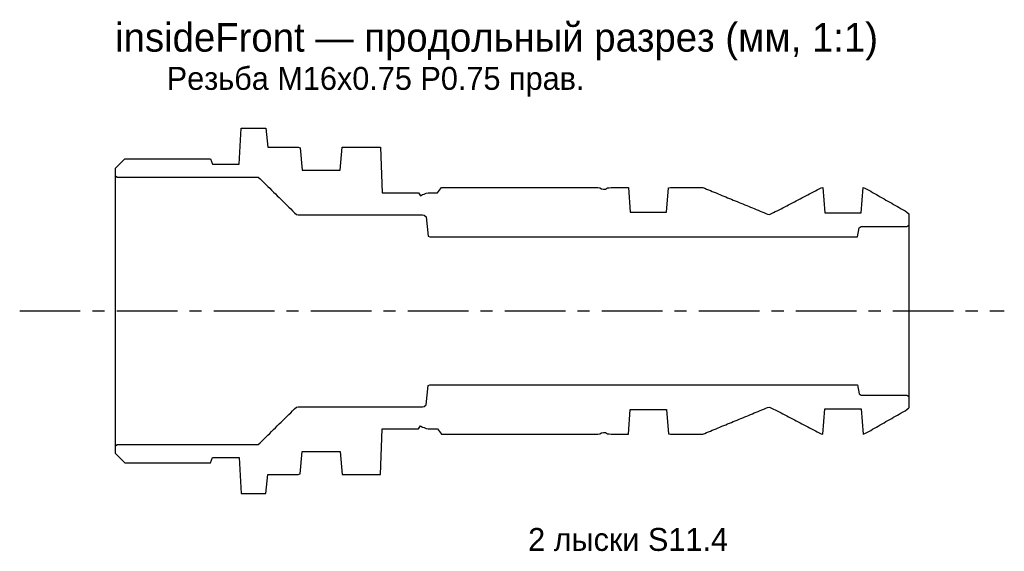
# Model space of a CAD drawing. Header units: millimetres. Extents: x -5 to 46.6, y -12.6 to 15.2.
import ezdxf

# ---------------------------------------------------------------- set-up
doc = ezdxf.new("R2010")
doc.units = ezdxf.units.MM
doc.linetypes.add('CENTER', pattern=[5.08, 3.175, -0.635, 0.635, -0.635])
for name, color, linetype in [('AXIS', 1, 'Continuous'), ('BORE', 5, 'Continuous'), ('OUTER', 7, 'Continuous'), ('TEXT', 2, 'Continuous')]:
    doc.layers.add(name, color=color, linetype=linetype)

msp = doc.modelspace()

# ---------------------------------------------------------------- linework, layer by layer
at = {"layer": 'AXIS', "linetype": 'CENTER'}
msp.add_line((-4.999, 0), (46.559, 0), dxfattribs=at)
at = {"layer": 'BORE'}
for points in [[(0.001, 7.079), (0.1, 6.999), (0.2, 6.999), (0.3, 6.999), (0.4, 6.999), (0.5, 6.999), (0.599, 6.999), (0.699, 6.999), (0.799, 6.999), (0.899, 6.999), (0.999, 6.999), (1.099, 6.999), (1.199, 6.999), (1.299, 6.999), (1.399, 6.999), (1.499, 6.999), (1.598, 6.999), (1.698, 6.999), (1.798, 6.999), (1.898, 6.999), (1.998, 6.999), (2.098, 6.999), (2.198, 6.999), (2.298, 6.999), (2.398, 6.999), (2.498, 6.999), (2.597, 6.999), (2.697, 6.999), (2.797, 6.999), (2.897, 6.999), (2.997, 6.999), (3.097, 6.999), (3.197, 6.999), (3.297, 6.999), (3.397, 6.999), (3.497, 6.999), (3.597, 6.999), (3.696, 6.999), (3.796, 6.999), (3.896, 6.999), (3.996, 6.999), (4.096, 6.999), (4.196, 6.999), (4.296, 6.999), (4.396, 6.999), (4.496, 6.999), (4.596, 6.999), (4.695, 6.999), (4.795, 6.999), (4.895, 6.999), (4.995, 6.999), (5.095, 6.999), (5.195, 6.999), (5.295, 6.999), (5.395, 6.999), (5.495, 6.999), (5.595, 6.999), (5.695, 6.999), (5.794, 6.999), (5.894, 6.999), (5.994, 6.999), (6.094, 6.999), (6.194, 6.999), (6.294, 6.999), (6.394, 6.999), (6.494, 6.999), (6.594, 6.999), (6.694, 6.999), (6.793, 6.999), (6.893, 6.999), (6.993, 6.999), (7.093, 6.999), (7.193, 6.999), (7.293, 6.999), (7.393, 6.999), (7.493, 6.994), (7.593, 6.913), (7.693, 6.814), (7.793, 6.716), (7.892, 6.617), (7.992, 6.518), (8.092, 6.42), (8.192, 6.321), (8.292, 6.222), (8.392, 6.123), (8.492, 6.025), (8.592, 5.926), (8.692, 5.827), (8.792, 5.729), (8.891, 5.63), (8.991, 5.531), (9.091, 5.432), (9.191, 5.334), (9.291, 5.235), (9.391, 5.136), (9.491, 5.052), (9.591, 5.029), (9.691, 5.029), (9.791, 5.029), (9.89, 5.029), (9.99, 5.029), (10.09, 5.029), (10.19, 5.029), (10.29, 5.029), (10.39, 5.029), (10.49, 5.029), (10.59, 5.029), (10.69, 5.029), (10.79, 5.029), (10.89, 5.029), (10.989, 5.029), (11.089, 5.029), (11.189, 5.029), (11.289, 5.029), (11.389, 5.029), (11.489, 5.029), (11.589, 5.029), (11.689, 5.029), (11.789, 5.029), (11.889, 5.029), (11.988, 5.029), (12.088, 5.029), (12.188, 5.029), (12.288, 5.029), (12.388, 5.029), (12.488, 5.029), (12.588, 5.029), (12.688, 5.029), (12.788, 5.029), (12.888, 5.029), (12.988, 5.029), (13.087, 5.029), (13.187, 5.029), (13.287, 5.029), (13.387, 5.029), (13.487, 5.029), (13.587, 5.029), (13.687, 5.029), (13.787, 5.029), (13.887, 5.029), (13.987, 5.029), (14.086, 5.029), (14.186, 5.029), (14.286, 5.029), (14.386, 5.029), (14.486, 5.029), (14.586, 5.029), (14.686, 5.029), (14.786, 5.029), (14.886, 5.029), (14.986, 5.029), (15.085, 5.029), (15.185, 5.029), (15.285, 5.029), (15.385, 5.029), (15.485, 5.029), (15.585, 5.029), (15.685, 5.029), (15.785, 5.029), (15.885, 5.029), (15.985, 5.029), (16.085, 5.029), (16.184, 5.012), (16.284, 4.921), (16.384, 3.914), (16.484, 3.882), (16.584, 3.882), (16.684, 3.882), (16.784, 3.882), (16.884, 3.882), (16.984, 3.882), (17.084, 3.882), (17.183, 3.882), (17.283, 3.882), (17.383, 3.882), (17.483, 3.882), (17.583, 3.882), (17.683, 3.882), (17.783, 3.882), (17.883, 3.882), (17.983, 3.882), (18.083, 3.882), (18.183, 3.882), (18.282, 3.882), (18.382, 3.882), (18.482, 3.882), (18.582, 3.882), (18.682, 3.882), (18.782, 3.882), (18.882, 3.882), (18.982, 3.882), (19.082, 3.882), (19.182, 3.882), (19.281, 3.882), (19.381, 3.882), (19.481, 3.882), (19.581, 3.882), (19.681, 3.882), (19.781, 3.882), (19.881, 3.882), (19.981, 3.882), (20.081, 3.882), (20.181, 3.882), (20.28, 3.882), (20.38, 3.882), (20.48, 3.882), (20.58, 3.882), (20.68, 3.882), (20.78, 3.882), (20.88, 3.882), (20.98, 3.882), (21.08, 3.882), (21.18, 3.882), (21.28, 3.882), (21.379, 3.882), (21.479, 3.882), (21.579, 3.882), (21.679, 3.882), (21.779, 3.882), (21.879, 3.882), (21.979, 3.882), (22.079, 3.882), (22.179, 3.882), (22.279, 3.882), (22.378, 3.882), (22.478, 3.882), (22.578, 3.882), (22.678, 3.882), (22.778, 3.882), (22.878, 3.882), (22.978, 3.882), (23.078, 3.882), (23.178, 3.882), (23.278, 3.882), (23.378, 3.882), (23.477, 3.882), (23.577, 3.882), (23.677, 3.882), (23.777, 3.882), (23.877, 3.882), (23.977, 3.882), (24.077, 3.882), (24.177, 3.882), (24.277, 3.882), (24.377, 3.882), (24.476, 3.882), (24.576, 3.882), (24.676, 3.882), (24.776, 3.882), (24.876, 3.882), (24.976, 3.882), (25.076, 3.882), (25.176, 3.882), (25.276, 3.882), (25.376, 3.882), (25.475, 3.882), (25.575, 3.882), (25.675, 3.882), (25.775, 3.882), (25.875, 3.882), (25.975, 3.882), (26.075, 3.882), (26.175, 3.882), (26.275, 3.882), (26.375, 3.882), (26.475, 3.882), (26.574, 3.882), (26.674, 3.882), (26.774, 3.882), (26.874, 3.882), (26.974, 3.882), (27.074, 3.882), (27.174, 3.882), (27.274, 3.882), (27.374, 3.882), (27.474, 3.882), (27.573, 3.882), (27.673, 3.882), (27.773, 3.882), (27.873, 3.882), (27.973, 3.882), (28.073, 3.882), (28.173, 3.882), (28.273, 3.882), (28.373, 3.882), (28.473, 3.882), (28.572, 3.882), (28.672, 3.882), (28.772, 3.882), (28.872, 3.882), (28.972, 3.882), (29.072, 3.882), (29.172, 3.882), (29.272, 3.882), (29.372, 3.882), (29.472, 3.882), (29.572, 3.882), (29.671, 3.882), (29.771, 3.882), (29.871, 3.882), (29.971, 3.882), (30.071, 3.882), (30.171, 3.882), (30.271, 3.882), (30.371, 3.882), (30.471, 3.882), (30.571, 3.882), (30.67, 3.882), (30.77, 3.882), (30.87, 3.882), (30.97, 3.882), (31.07, 3.882), (31.17, 3.882), (31.27, 3.882), (31.37, 3.882), (31.47, 3.882), (31.57, 3.882), (31.67, 3.882), (31.769, 3.882), (31.869, 3.882), (31.969, 3.882), (32.069, 3.882), (32.169, 3.881), (32.269, 3.882), (32.369, 3.882), (32.469, 3.881), (32.569, 3.881), (32.669, 3.882), (32.768, 3.882), (32.868, 3.882), (32.968, 3.882), (33.068, 3.882), (33.168, 3.882), (33.268, 3.882), (33.368, 3.882), (33.468, 3.882), (33.568, 3.882), (33.668, 3.882), (33.767, 3.882), (33.867, 3.882), (33.967, 3.882), (34.067, 3.882), (34.167, 3.882), (34.267, 3.882), (34.367, 3.882), (34.467, 3.882), (34.567, 3.882), (34.667, 3.882), (34.767, 3.882), (34.866, 3.882), (34.966, 3.882), (35.066, 3.882), (35.166, 3.882), (35.266, 3.882), (35.366, 3.882), (35.466, 3.882), (35.566, 3.882), (35.666, 3.882), (35.766, 3.882), (35.865, 3.882), (35.965, 3.882), (36.065, 3.882), (36.165, 3.882), (36.265, 3.882), (36.365, 3.882), (36.465, 3.882), (36.565, 3.882), (36.665, 3.882), (36.765, 3.882), (36.865, 3.882), (36.964, 3.882), (37.064, 3.882), (37.164, 3.882), (37.264, 3.882), (37.364, 3.882), (37.464, 3.882), (37.564, 3.882), (37.664, 3.882), (37.764, 3.882), (37.864, 3.882), (37.963, 3.882), (38.063, 3.882), (38.163, 3.882), (38.263, 3.882), (38.363, 3.882), (38.463, 3.882), (38.563, 3.882), (38.663, 3.882), (38.763, 3.882), (38.863, 3.882), (38.963, 4.35), (39.062, 4.411), (39.162, 4.411), (39.262, 4.411), (39.362, 4.411), (39.462, 4.411), (39.562, 4.411), (39.662, 4.411), (39.762, 4.411), (39.862, 4.411), (39.962, 4.411), (40.061, 4.411), (40.161, 4.411), (40.261, 4.411), (40.361, 4.411), (40.461, 4.411), (40.561, 4.411), (40.661, 4.411), (40.761, 4.411), (40.861, 4.411), (40.961, 4.411), (41.06, 4.411), (41.16, 4.411), (41.26, 4.411), (41.36, 4.411), (41.46, 4.411), (41.559, 4.487)], [(0.001, -7.079), (0.1, -6.999), (0.2, -6.999), (0.3, -6.999), (0.4, -6.999), (0.5, -6.999), (0.599, -6.999), (0.699, -6.999), (0.799, -6.999), (0.899, -6.999), (0.999, -6.999), (1.099, -6.999), (1.199, -6.999), (1.299, -6.999), (1.399, -6.999), (1.499, -6.999), (1.598, -6.999), (1.698, -6.999), (1.798, -6.999), (1.898, -6.999), (1.998, -6.999), (2.098, -6.999), (2.198, -6.999), (2.298, -6.999), (2.398, -6.999), (2.498, -6.999), (2.597, -6.999), (2.697, -6.999), (2.797, -6.999), (2.897, -6.999), (2.997, -6.999), (3.097, -6.999), (3.197, -6.999), (3.297, -6.999), (3.397, -6.999), (3.497, -6.999), (3.597, -6.999), (3.696, -6.999), (3.796, -6.999), (3.896, -6.999), (3.996, -6.999), (4.096, -6.999), (4.196, -6.999), (4.296, -6.999), (4.396, -6.999), (4.496, -6.999), (4.596, -6.999), (4.695, -6.999), (4.795, -6.999), (4.895, -6.999), (4.995, -6.999), (5.095, -6.999), (5.195, -6.999), (5.295, -6.999), (5.395, -6.999), (5.495, -6.999), (5.595, -6.999), (5.695, -6.999), (5.794, -6.999), (5.894, -6.999), (5.994, -6.999), (6.094, -6.999), (6.194, -6.999), (6.294, -6.999), (6.394, -6.999), (6.494, -6.999), (6.594, -6.999), (6.694, -6.999), (6.793, -6.999), (6.893, -6.999), (6.993, -6.999), (7.093, -6.999), (7.193, -6.999), (7.293, -6.999), (7.393, -6.999), (7.493, -6.994), (7.593, -6.913), (7.693, -6.814), (7.793, -6.716), (7.892, -6.617), (7.992, -6.518), (8.092, -6.42), (8.192, -6.321), (8.292, -6.222), (8.392, -6.123), (8.492, -6.025), (8.592, -5.926), (8.692, -5.827), (8.792, -5.729), (8.891, -5.63), (8.991, -5.531), (9.091, -5.432), (9.191, -5.334), (9.291, -5.235), (9.391, -5.136), (9.491, -5.052), (9.591, -5.029), (9.691, -5.029), (9.791, -5.029), (9.89, -5.029), (9.99, -5.029), (10.09, -5.029), (10.19, -5.029), (10.29, -5.029), (10.39, -5.029), (10.49, -5.029), (10.59, -5.029), (10.69, -5.029), (10.79, -5.029), (10.89, -5.029), (10.989, -5.029), (11.089, -5.029), (11.189, -5.029), (11.289, -5.029), (11.389, -5.029), (11.489, -5.029), (11.589, -5.029), (11.689, -5.029), (11.789, -5.029), (11.889, -5.029), (11.988, -5.029), (12.088, -5.029), (12.188, -5.029), (12.288, -5.029), (12.388, -5.029), (12.488, -5.029), (12.588, -5.029), (12.688, -5.029), (12.788, -5.029), (12.888, -5.029), (12.988, -5.029), (13.087, -5.029), (13.187, -5.029), (13.287, -5.029), (13.387, -5.029), (13.487, -5.029), (13.587, -5.029), (13.687, -5.029), (13.787, -5.029), (13.887, -5.029), (13.987, -5.029), (14.086, -5.029), (14.186, -5.029), (14.286, -5.029), (14.386, -5.029), (14.486, -5.029), (14.586, -5.029), (14.686, -5.029), (14.786, -5.029), (14.886, -5.029), (14.986, -5.029), (15.085, -5.029), (15.185, -5.029), (15.285, -5.029), (15.385, -5.029), (15.485, -5.029), (15.585, -5.029), (15.685, -5.029), (15.785, -5.029), (15.885, -5.029), (15.985, -5.029), (16.085, -5.029), (16.184, -5.012), (16.284, -4.921), (16.384, -3.914), (16.484, -3.882), (16.584, -3.882), (16.684, -3.882), (16.784, -3.882), (16.884, -3.882), (16.984, -3.882), (17.084, -3.882), (17.183, -3.882), (17.283, -3.882), (17.383, -3.882), (17.483, -3.882), (17.583, -3.882), (17.683, -3.882), (17.783, -3.882), (17.883, -3.882), (17.983, -3.882), (18.083, -3.882), (18.183, -3.882), (18.282, -3.882), (18.382, -3.882), (18.482, -3.882), (18.582, -3.882), (18.682, -3.882), (18.782, -3.882), (18.882, -3.882), (18.982, -3.882), (19.082, -3.882), (19.182, -3.882), (19.281, -3.882), (19.381, -3.882), (19.481, -3.882), (19.581, -3.882), (19.681, -3.882), (19.781, -3.882), (19.881, -3.882), (19.981, -3.882), (20.081, -3.882), (20.181, -3.882), (20.28, -3.882), (20.38, -3.882), (20.48, -3.882), (20.58, -3.882), (20.68, -3.882), (20.78, -3.882), (20.88, -3.882), (20.98, -3.882), (21.08, -3.882), (21.18, -3.882), (21.28, -3.882), (21.379, -3.882), (21.479, -3.882), (21.579, -3.882), (21.679, -3.882), (21.779, -3.882), (21.879, -3.882), (21.979, -3.882), (22.079, -3.882), (22.179, -3.882), (22.279, -3.882), (22.378, -3.882), (22.478, -3.882), (22.578, -3.882), (22.678, -3.882), (22.778, -3.882), (22.878, -3.882), (22.978, -3.882), (23.078, -3.882), (23.178, -3.882), (23.278, -3.882), (23.378, -3.882), (23.477, -3.882), (23.577, -3.882), (23.677, -3.882), (23.777, -3.882), (23.877, -3.882), (23.977, -3.882), (24.077, -3.882), (24.177, -3.882), (24.277, -3.882), (24.377, -3.882), (24.476, -3.882), (24.576, -3.882), (24.676, -3.882), (24.776, -3.882), (24.876, -3.882), (24.976, -3.882), (25.076, -3.882), (25.176, -3.882), (25.276, -3.882), (25.376, -3.882), (25.475, -3.882), (25.575, -3.882), (25.675, -3.882), (25.775, -3.882), (25.875, -3.882), (25.975, -3.882), (26.075, -3.882), (26.175, -3.882), (26.275, -3.882), (26.375, -3.882), (26.475, -3.882), (26.574, -3.882), (26.674, -3.882), (26.774, -3.882), (26.874, -3.882), (26.974, -3.882), (27.074, -3.882), (27.174, -3.882), (27.274, -3.882), (27.374, -3.882), (27.474, -3.882), (27.573, -3.882), (27.673, -3.882), (27.773, -3.882), (27.873, -3.882), (27.973, -3.882), (28.073, -3.882), (28.173, -3.882), (28.273, -3.882), (28.373, -3.882), (28.473, -3.882), (28.572, -3.882), (28.672, -3.882), (28.772, -3.882), (28.872, -3.882), (28.972, -3.882), (29.072, -3.882), (29.172, -3.882), (29.272, -3.882), (29.372, -3.882), (29.472, -3.882), (29.572, -3.882), (29.671, -3.882), (29.771, -3.882), (29.871, -3.882), (29.971, -3.882), (30.071, -3.882), (30.171, -3.882), (30.271, -3.882), (30.371, -3.882), (30.471, -3.882), (30.571, -3.882), (30.67, -3.882), (30.77, -3.882), (30.87, -3.882), (30.97, -3.882), (31.07, -3.882), (31.17, -3.882), (31.27, -3.882), (31.37, -3.882), (31.47, -3.882), (31.57, -3.882), (31.67, -3.882), (31.769, -3.882), (31.869, -3.882), (31.969, -3.882), (32.069, -3.882), (32.169, -3.881), (32.269, -3.882), (32.369, -3.882), (32.469, -3.881), (32.569, -3.881), (32.669, -3.882), (32.768, -3.882), (32.868, -3.882), (32.968, -3.882), (33.068, -3.882), (33.168, -3.882), (33.268, -3.882), (33.368, -3.882), (33.468, -3.882), (33.568, -3.882), (33.668, -3.882), (33.767, -3.882), (33.867, -3.882), (33.967, -3.882), (34.067, -3.882), (34.167, -3.882), (34.267, -3.882), (34.367, -3.882), (34.467, -3.882), (34.567, -3.882), (34.667, -3.882), (34.767, -3.882), (34.866, -3.882), (34.966, -3.882), (35.066, -3.882), (35.166, -3.882), (35.266, -3.882), (35.366, -3.882), (35.466, -3.882), (35.566, -3.882), (35.666, -3.882), (35.766, -3.882), (35.865, -3.882), (35.965, -3.882), (36.065, -3.882), (36.165, -3.882), (36.265, -3.882), (36.365, -3.882), (36.465, -3.882), (36.565, -3.882), (36.665, -3.882), (36.765, -3.882), (36.865, -3.882), (36.964, -3.882), (37.064, -3.882), (37.164, -3.882), (37.264, -3.882), (37.364, -3.882), (37.464, -3.882), (37.564, -3.882), (37.664, -3.882), (37.764, -3.882), (37.864, -3.882), (37.963, -3.882), (38.063, -3.882), (38.163, -3.882), (38.263, -3.882), (38.363, -3.882), (38.463, -3.882), (38.563, -3.882), (38.663, -3.882), (38.763, -3.882), (38.863, -3.882), (38.963, -4.35), (39.062, -4.411), (39.162, -4.411), (39.262, -4.411), (39.362, -4.411), (39.462, -4.411), (39.562, -4.411), (39.662, -4.411), (39.762, -4.411), (39.862, -4.411), (39.962, -4.411), (40.061, -4.411), (40.161, -4.411), (40.261, -4.411), (40.361, -4.411), (40.461, -4.411), (40.561, -4.411), (40.661, -4.411), (40.761, -4.411), (40.861, -4.411), (40.961, -4.411), (41.06, -4.411), (41.16, -4.411), (41.26, -4.411), (41.36, -4.411), (41.46, -4.411), (41.559, -4.487)]]:
    msp.add_lwpolyline(points, dxfattribs=at)
at = {"layer": 'OUTER'}
for p, q in [((0.001, 7.455), (0.001, -7.455)), ((41.559, 5.081), (41.559, -5.081))]:
    msp.add_line(p, q, dxfattribs=at)
for points in [[(0.001, 7.455), (0.1, 7.554), (0.2, 7.654), (0.3, 7.754), (0.4, 7.854), (0.5, 7.954), (0.599, 7.954), (0.699, 7.954), (0.799, 7.954), (0.899, 7.954), (0.999, 7.954), (1.099, 7.954), (1.199, 7.954), (1.299, 7.954), (1.399, 7.954), (1.499, 7.954), (1.598, 7.954), (1.698, 7.954), (1.798, 7.954), (1.898, 7.954), (1.998, 7.954), (2.098, 7.954), (2.198, 7.954), (2.298, 7.954), (2.398, 7.954), (2.498, 7.954), (2.597, 7.954), (2.697, 7.954), (2.797, 7.954), (2.897, 7.954), (2.997, 7.954), (3.097, 7.954), (3.197, 7.954), (3.297, 7.954), (3.397, 7.954), (3.497, 7.954), (3.597, 7.954), (3.696, 7.954), (3.796, 7.954), (3.896, 7.954), (3.996, 7.954), (4.096, 7.954), (4.196, 7.954), (4.296, 7.954), (4.396, 7.954), (4.496, 7.954), (4.596, 7.954), (4.695, 7.954), (4.795, 7.954), (4.895, 7.954), (4.995, 7.954), (5.095, 7.678), (5.195, 7.678), (5.295, 7.678), (5.395, 7.678), (5.495, 7.678), (5.595, 7.678), (5.695, 7.678), (5.794, 7.678), (5.894, 7.678), (5.994, 7.678), (6.094, 7.678), (6.194, 7.678), (6.294, 7.678), (6.394, 7.678), (6.494, 7.678), (6.594, 9.572), (6.694, 9.572), (6.793, 9.572), (6.893, 9.572), (6.993, 9.572), (7.093, 9.572), (7.193, 9.572), (7.293, 9.572), (7.393, 9.572), (7.493, 9.572), (7.593, 9.572), (7.693, 9.572), (7.793, 9.572), (7.892, 9.564), (7.992, 8.579), (8.092, 8.579), (8.192, 8.579), (8.292, 8.579), (8.392, 8.579), (8.492, 8.579), (8.592, 8.579), (8.692, 8.579), (8.792, 8.579), (8.891, 8.579), (8.991, 8.579), (9.091, 8.579), (9.191, 8.579), (9.291, 8.579), (9.391, 8.579), (9.491, 8.579), (9.591, 8.579), (9.691, 8.543), (9.791, 7.366), (9.89, 7.366), (9.99, 7.366), (10.09, 7.366), (10.19, 7.366), (10.29, 7.366), (10.39, 7.366), (10.49, 7.366), (10.59, 7.366), (10.69, 7.366), (10.79, 7.366), (10.89, 7.366), (10.989, 7.366), (11.089, 7.366), (11.189, 7.366), (11.289, 7.366), (11.389, 7.366), (11.489, 7.366), (11.589, 7.366), (11.689, 7.366), (11.789, 7.366), (11.889, 8.577), (11.988, 8.579), (12.088, 8.579), (12.188, 8.579), (12.288, 8.579), (12.388, 8.579), (12.488, 8.579), (12.588, 8.579), (12.688, 8.579), (12.788, 8.579), (12.888, 8.579), (12.988, 8.579), (13.087, 8.579), (13.187, 8.579), (13.287, 8.579), (13.387, 8.579), (13.487, 8.579), (13.587, 8.579), (13.687, 8.579), (13.787, 8.579), (13.887, 8.573), (13.987, 6.175), (14.086, 6.175), (14.186, 6.175), (14.286, 6.175), (14.386, 6.175), (14.486, 6.175), (14.586, 6.175), (14.686, 6.175), (14.786, 6.175), (14.886, 6.175), (14.986, 6.175), (15.085, 6.175), (15.185, 6.175), (15.285, 6.175), (15.385, 6.175), (15.485, 6.175), (15.585, 6.175), (15.685, 6.175), (15.785, 6.175), (15.885, 6.174), (15.985, 6.018), (16.085, 6.1), (16.184, 6.104), (16.284, 6.157), (16.384, 6.175), (16.484, 6.175), (16.584, 6.175), (16.684, 6.175), (16.784, 6.175), (16.884, 6.175), (16.984, 6.322), (17.084, 6.464), (17.183, 6.464), (17.283, 6.464), (17.383, 6.464), (17.483, 6.464), (17.583, 6.464), (17.683, 6.464), (17.783, 6.464), (17.883, 6.464), (17.983, 6.464), (18.083, 6.464), (18.183, 6.464), (18.282, 6.464), (18.382, 6.464), (18.482, 6.464), (18.582, 6.464), (18.682, 6.464), (18.782, 6.464), (18.882, 6.464), (18.982, 6.464), (19.082, 6.464), (19.182, 6.464), (19.281, 6.464), (19.381, 6.464), (19.481, 6.464), (19.581, 6.464), (19.681, 6.464), (19.781, 6.464), (19.881, 6.464), (19.981, 6.464), (20.081, 6.464), (20.181, 6.464), (20.28, 6.464), (20.38, 6.464), (20.48, 6.464), (20.58, 6.464), (20.68, 6.464), (20.78, 6.464), (20.88, 6.464), (20.98, 6.464), (21.08, 6.464), (21.18, 6.464), (21.28, 6.464), (21.379, 6.464), (21.479, 6.464), (21.579, 6.464), (21.679, 6.464), (21.779, 6.464), (21.879, 6.464), (21.979, 6.464), (22.079, 6.464), (22.179, 6.464), (22.279, 6.464), (22.378, 6.464), (22.478, 6.464), (22.578, 6.464), (22.678, 6.464), (22.778, 6.464), (22.878, 6.464), (22.978, 6.464), (23.078, 6.464), (23.178, 6.464), (23.278, 6.464), (23.378, 6.464), (23.477, 6.464), (23.577, 6.464), (23.677, 6.464), (23.777, 6.464), (23.877, 6.464), (23.977, 6.464), (24.077, 6.464), (24.177, 6.464), (24.277, 6.464), (24.377, 6.464), (24.476, 6.464), (24.576, 6.464), (24.676, 6.464), (24.776, 6.464), (24.876, 6.464), (24.976, 6.464), (25.076, 6.464), (25.176, 6.464), (25.276, 6.464), (25.376, 6.447), (25.475, 6.39), (25.575, 6.364), (25.675, 6.37), (25.775, 6.445), (25.875, 6.445), (25.975, 6.459), (26.075, 6.467), (26.175, 6.467), (26.275, 6.467), (26.375, 6.467), (26.475, 6.467), (26.574, 6.467), (26.674, 6.467), (26.774, 6.467), (26.874, 6.464), (26.974, 5.161), (27.074, 5.161), (27.174, 5.161), (27.274, 5.161), (27.374, 5.161), (27.474, 5.161), (27.573, 5.161), (27.673, 5.161), (27.773, 5.161), (27.873, 5.161), (27.973, 5.161), (28.073, 5.161), (28.173, 5.161), (28.273, 5.161), (28.373, 5.161), (28.473, 5.161), (28.572, 5.161), (28.672, 5.161), (28.772, 5.161), (28.872, 5.161), (28.972, 6.434), (29.072, 6.467), (29.172, 6.467), (29.272, 6.467), (29.372, 6.467), (29.472, 6.467), (29.572, 6.467), (29.671, 6.467), (29.771, 6.467), (29.871, 6.467), (29.971, 6.467), (30.071, 6.467), (30.171, 6.467), (30.271, 6.467), (30.371, 6.467), (30.471, 6.466), (30.571, 6.466), (30.67, 6.467), (30.77, 6.458), (30.87, 6.417), (30.97, 6.376), (31.07, 6.335), (31.17, 6.294), (31.27, 6.253), (31.37, 6.212), (31.47, 6.171), (31.57, 6.13), (31.67, 6.089), (31.769, 6.048), (31.869, 6.007), (31.969, 5.966), (32.069, 5.925), (32.169, 5.884), (32.269, 5.843), (32.369, 5.802), (32.469, 5.76), (32.569, 5.719), (32.669, 5.678), (32.768, 5.637), (32.868, 5.596), (32.968, 5.555), (33.068, 5.514), (33.168, 5.473), (33.268, 5.432), (33.368, 5.391), (33.468, 5.35), (33.568, 5.309), (33.668, 5.268), (33.767, 5.227), (33.867, 5.186), (33.967, 5.145), (34.067, 5.104), (34.167, 5.063), (34.267, 5.037), (34.367, 5.089), (34.467, 5.141), (34.567, 5.193), (34.667, 5.245), (34.767, 5.297), (34.866, 5.349), (34.966, 5.401), (35.066, 5.453), (35.166, 5.504), (35.266, 5.556), (35.366, 5.608), (35.466, 5.66), (35.566, 5.712), (35.666, 5.764), (35.766, 5.816), (35.865, 5.868), (35.965, 5.92), (36.065, 5.971), (36.165, 6.023), (36.265, 6.075), (36.365, 6.127), (36.465, 6.179), (36.565, 6.231), (36.665, 6.283), (36.765, 6.335), (36.865, 6.387), (36.964, 6.438), (37.064, 6.462), (37.164, 5.126), (37.264, 5.126), (37.364, 5.126), (37.464, 5.126), (37.564, 5.126), (37.664, 5.126), (37.764, 5.126), (37.864, 5.126), (37.963, 5.126), (38.063, 5.126), (38.163, 5.126), (38.263, 5.126), (38.363, 5.126), (38.463, 5.126), (38.563, 5.126), (38.663, 5.126), (38.763, 5.126), (38.863, 5.126), (38.963, 5.126), (39.062, 5.126), (39.162, 6.462), (39.262, 6.432), (39.362, 6.375), (39.462, 6.318), (39.562, 6.261), (39.662, 6.203), (39.762, 6.146), (39.862, 6.089), (39.962, 6.032), (40.061, 5.975), (40.161, 5.917), (40.261, 5.86), (40.361, 5.803), (40.461, 5.746), (40.561, 5.689), (40.661, 5.632), (40.761, 5.574), (40.861, 5.517), (40.961, 5.46), (41.06, 5.403), (41.16, 5.346), (41.26, 5.288), (41.36, 5.231), (41.46, 5.174), (41.559, 5.081)], [(0.001, -7.455), (0.1, -7.554), (0.2, -7.654), (0.3, -7.754), (0.4, -7.854), (0.5, -7.954), (0.599, -7.954), (0.699, -7.954), (0.799, -7.954), (0.899, -7.954), (0.999, -7.954), (1.099, -7.954), (1.199, -7.954), (1.299, -7.954), (1.399, -7.954), (1.499, -7.954), (1.598, -7.954), (1.698, -7.954), (1.798, -7.954), (1.898, -7.954), (1.998, -7.954), (2.098, -7.954), (2.198, -7.954), (2.298, -7.954), (2.398, -7.954), (2.498, -7.954), (2.597, -7.954), (2.697, -7.954), (2.797, -7.954), (2.897, -7.954), (2.997, -7.954), (3.097, -7.954), (3.197, -7.954), (3.297, -7.954), (3.397, -7.954), (3.497, -7.954), (3.597, -7.954), (3.696, -7.954), (3.796, -7.954), (3.896, -7.954), (3.996, -7.954), (4.096, -7.954), (4.196, -7.954), (4.296, -7.954), (4.396, -7.954), (4.496, -7.954), (4.596, -7.954), (4.695, -7.954), (4.795, -7.954), (4.895, -7.954), (4.995, -7.954), (5.095, -7.678), (5.195, -7.678), (5.295, -7.678), (5.395, -7.678), (5.495, -7.678), (5.595, -7.678), (5.695, -7.678), (5.794, -7.678), (5.894, -7.678), (5.994, -7.678), (6.094, -7.678), (6.194, -7.678), (6.294, -7.678), (6.394, -7.678), (6.494, -7.678), (6.594, -9.572), (6.694, -9.572), (6.793, -9.572), (6.893, -9.572), (6.993, -9.572), (7.093, -9.572), (7.193, -9.572), (7.293, -9.572), (7.393, -9.572), (7.493, -9.572), (7.593, -9.572), (7.693, -9.572), (7.793, -9.572), (7.892, -9.564), (7.992, -8.579), (8.092, -8.579), (8.192, -8.579), (8.292, -8.579), (8.392, -8.579), (8.492, -8.579), (8.592, -8.579), (8.692, -8.579), (8.792, -8.579), (8.891, -8.579), (8.991, -8.579), (9.091, -8.579), (9.191, -8.579), (9.291, -8.579), (9.391, -8.579), (9.491, -8.579), (9.591, -8.579), (9.691, -8.543), (9.791, -7.366), (9.89, -7.366), (9.99, -7.366), (10.09, -7.366), (10.19, -7.366), (10.29, -7.366), (10.39, -7.366), (10.49, -7.366), (10.59, -7.366), (10.69, -7.366), (10.79, -7.366), (10.89, -7.366), (10.989, -7.366), (11.089, -7.366), (11.189, -7.366), (11.289, -7.366), (11.389, -7.366), (11.489, -7.366), (11.589, -7.366), (11.689, -7.366), (11.789, -7.366), (11.889, -8.577), (11.988, -8.579), (12.088, -8.579), (12.188, -8.579), (12.288, -8.579), (12.388, -8.579), (12.488, -8.579), (12.588, -8.579), (12.688, -8.579), (12.788, -8.579), (12.888, -8.579), (12.988, -8.579), (13.087, -8.579), (13.187, -8.579), (13.287, -8.579), (13.387, -8.579), (13.487, -8.579), (13.587, -8.579), (13.687, -8.579), (13.787, -8.579), (13.887, -8.573), (13.987, -6.175), (14.086, -6.175), (14.186, -6.175), (14.286, -6.175), (14.386, -6.175), (14.486, -6.175), (14.586, -6.175), (14.686, -6.175), (14.786, -6.175), (14.886, -6.175), (14.986, -6.175), (15.085, -6.175), (15.185, -6.175), (15.285, -6.175), (15.385, -6.175), (15.485, -6.175), (15.585, -6.175), (15.685, -6.175), (15.785, -6.175), (15.885, -6.174), (15.985, -6.018), (16.085, -6.1), (16.184, -6.104), (16.284, -6.157), (16.384, -6.175), (16.484, -6.175), (16.584, -6.175), (16.684, -6.175), (16.784, -6.175), (16.884, -6.175), (16.984, -6.322), (17.084, -6.464), (17.183, -6.464), (17.283, -6.464), (17.383, -6.464), (17.483, -6.464), (17.583, -6.464), (17.683, -6.464), (17.783, -6.464), (17.883, -6.464), (17.983, -6.464), (18.083, -6.464), (18.183, -6.464), (18.282, -6.464), (18.382, -6.464), (18.482, -6.464), (18.582, -6.464), (18.682, -6.464), (18.782, -6.464), (18.882, -6.464), (18.982, -6.464), (19.082, -6.464), (19.182, -6.464), (19.281, -6.464), (19.381, -6.464), (19.481, -6.464), (19.581, -6.464), (19.681, -6.464), (19.781, -6.464), (19.881, -6.464), (19.981, -6.464), (20.081, -6.464), (20.181, -6.464), (20.28, -6.464), (20.38, -6.464), (20.48, -6.464), (20.58, -6.464), (20.68, -6.464), (20.78, -6.464), (20.88, -6.464), (20.98, -6.464), (21.08, -6.464), (21.18, -6.464), (21.28, -6.464), (21.379, -6.464), (21.479, -6.464), (21.579, -6.464), (21.679, -6.464), (21.779, -6.464), (21.879, -6.464), (21.979, -6.464), (22.079, -6.464), (22.179, -6.464), (22.279, -6.464), (22.378, -6.464), (22.478, -6.464), (22.578, -6.464), (22.678, -6.464), (22.778, -6.464), (22.878, -6.464), (22.978, -6.464), (23.078, -6.464), (23.178, -6.464), (23.278, -6.464), (23.378, -6.464), (23.477, -6.464), (23.577, -6.464), (23.677, -6.464), (23.777, -6.464), (23.877, -6.464), (23.977, -6.464), (24.077, -6.464), (24.177, -6.464), (24.277, -6.464), (24.377, -6.464), (24.476, -6.464), (24.576, -6.464), (24.676, -6.464), (24.776, -6.464), (24.876, -6.464), (24.976, -6.464), (25.076, -6.464), (25.176, -6.464), (25.276, -6.464), (25.376, -6.447), (25.475, -6.39), (25.575, -6.364), (25.675, -6.37), (25.775, -6.445), (25.875, -6.445), (25.975, -6.459), (26.075, -6.467), (26.175, -6.467), (26.275, -6.467), (26.375, -6.467), (26.475, -6.467), (26.574, -6.467), (26.674, -6.467), (26.774, -6.467), (26.874, -6.464), (26.974, -5.161), (27.074, -5.161), (27.174, -5.161), (27.274, -5.161), (27.374, -5.161), (27.474, -5.161), (27.573, -5.161), (27.673, -5.161), (27.773, -5.161), (27.873, -5.161), (27.973, -5.161), (28.073, -5.161), (28.173, -5.161), (28.273, -5.161), (28.373, -5.161), (28.473, -5.161), (28.572, -5.161), (28.672, -5.161), (28.772, -5.161), (28.872, -5.161), (28.972, -6.434), (29.072, -6.467), (29.172, -6.467), (29.272, -6.467), (29.372, -6.467), (29.472, -6.467), (29.572, -6.467), (29.671, -6.467), (29.771, -6.467), (29.871, -6.467), (29.971, -6.467), (30.071, -6.467), (30.171, -6.467), (30.271, -6.467), (30.371, -6.467), (30.471, -6.466), (30.571, -6.466), (30.67, -6.467), (30.77, -6.458), (30.87, -6.417), (30.97, -6.376), (31.07, -6.335), (31.17, -6.294), (31.27, -6.253), (31.37, -6.212), (31.47, -6.171), (31.57, -6.13), (31.67, -6.089), (31.769, -6.048), (31.869, -6.007), (31.969, -5.966), (32.069, -5.925), (32.169, -5.884), (32.269, -5.843), (32.369, -5.802), (32.469, -5.76), (32.569, -5.719), (32.669, -5.678), (32.768, -5.637), (32.868, -5.596), (32.968, -5.555), (33.068, -5.514), (33.168, -5.473), (33.268, -5.432), (33.368, -5.391), (33.468, -5.35), (33.568, -5.309), (33.668, -5.268), (33.767, -5.227), (33.867, -5.186), (33.967, -5.145), (34.067, -5.104), (34.167, -5.063), (34.267, -5.037), (34.367, -5.089), (34.467, -5.141), (34.567, -5.193), (34.667, -5.245), (34.767, -5.297), (34.866, -5.349), (34.966, -5.401), (35.066, -5.453), (35.166, -5.504), (35.266, -5.556), (35.366, -5.608), (35.466, -5.66), (35.566, -5.712), (35.666, -5.764), (35.766, -5.816), (35.865, -5.868), (35.965, -5.92), (36.065, -5.971), (36.165, -6.023), (36.265, -6.075), (36.365, -6.127), (36.465, -6.179), (36.565, -6.231), (36.665, -6.283), (36.765, -6.335), (36.865, -6.387), (36.964, -6.438), (37.064, -6.462), (37.164, -5.126), (37.264, -5.126), (37.364, -5.126), (37.464, -5.126), (37.564, -5.126), (37.664, -5.126), (37.764, -5.126), (37.864, -5.126), (37.963, -5.126), (38.063, -5.126), (38.163, -5.126), (38.263, -5.126), (38.363, -5.126), (38.463, -5.126), (38.563, -5.126), (38.663, -5.126), (38.763, -5.126), (38.863, -5.126), (38.963, -5.126), (39.062, -5.126), (39.162, -6.462), (39.262, -6.432), (39.362, -6.375), (39.462, -6.318), (39.562, -6.261), (39.662, -6.203), (39.762, -6.146), (39.862, -6.089), (39.962, -6.032), (40.061, -5.975), (40.161, -5.917), (40.261, -5.86), (40.361, -5.803), (40.461, -5.746), (40.561, -5.689), (40.661, -5.632), (40.761, -5.574), (40.861, -5.517), (40.961, -5.46), (41.06, -5.403), (41.16, -5.346), (41.26, -5.288), (41.36, -5.231), (41.46, -5.174), (41.559, -5.081)]]:
    msp.add_lwpolyline(points, dxfattribs=at)

# ---------------------------------------------------------------- texts
at = {"layer": 'TEXT'}
for s, height, p in [('insideFront — продольный разрез (мм, 1:1)', 1.5, (0, 13.572)), ('Резьба M16x0.75 P0.75 прав.', 1.2, (2.7, 11.572)), ('2 лыски S11.4', 1.2, (21.625, -12.572))]:
    msp.add_text(s, height=height, dxfattribs=at).set_placement(p)

doc.saveas('drawing.dxf')
